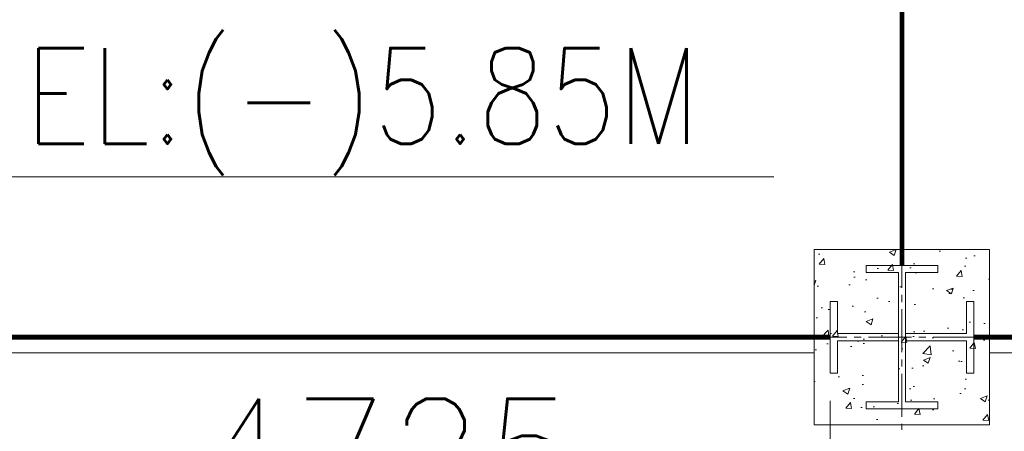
# Model space of a CAD drawing. Header units: inches. Extents: x 0 to 1545919, y 0 to 23143738.
# Tile 80 of 197: x 121498 to 124586, y 147342 to 148633. Entities that reach past the tile are written whole.
import ezdxf

# ---------------------------------------------------------------- set-up
doc = ezdxf.new("R2010")
doc.units = ezdxf.units.IN
doc.header["$LTSCALE"] = 1800
doc.header["$MEASUREMENT"] = 0
for name, pattern in [('CENTER', [2, 1.25, -0.25, 0.25, -0.25]), ('CENTER2', [1.125, 0.75, -0.125, 0.125, -0.125]), ('HIDDEN', [0.375, 0.25, -0.125])]:
    doc.linetypes.add(name, pattern=pattern)
doc.layers.get('Defpoints').update_dxf_attribs({"lineweight": 18})
for name, color, linetype, lineweight in [('CEN', 8, 'CENTER', 18), ('COL', 1, 'Continuous', 18), ('DIM', 4, 'Continuous', 18), ('EQUIP', 8, 'HIDDEN', 9), ('HATCH', 9, 'Continuous', 18), ('STEEL', 231, 'Continuous', 18), ('TEXT', 3, 'Continuous', 18), ('TGRAFT', 7, 'Continuous', 18)]:
    doc.layers.add(name, color=color, linetype=linetype, lineweight=lineweight)
doc.styles.add('ROMANS', font='romans.shx')
doc.linetypes.add('FENCELINE1', pattern='A,0.25,-0.1,[133,ltypeshp.shx,S=0.1,R=0,X=-0.1,Y=0],-0.1,1', length=1.45)
doc.dimstyles.new('USER175', dxfattribs={"dimscale": 175, "dimtxt": 2, "dimasz": 1.75, "dimexe": 0, "dimexo": 0, "dimgap": 0.5, "dimtad": 1, "dimdec": 0, "dimzin": 0, "dimdsep": 46, "dimtxsty": 'ROMANS', "dimcen": 0, "dimclrd": 4, "dimclre": 4, "dimclrt": 4, "dimadec": 0, "dimazin": 0, "dimtfac": 0.09, "dimtdec": 0, "dimtix": 1, "dimtofl": 0, "dimtmove": 0, "dimatfit": 3, "dimfxl": 1, "dimtolj": 1, "dimtzin": 0, "dimarcsym": 0})

# ---------------------------------------------------------------- blocks, each defined once
blk = doc.blocks.new('*D896')
at = {"layer": 'Defpoints', "color": 0, "transparency": 16777216}
for p in [(120290.0025459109, 147006.3979347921), (120290.0025459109, 146794.2042979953), (125015.0025459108, 143767.0470372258)]:
    blk.add_point(p, dxfattribs=at)
at = {"layer": 'DIM', "color": 4, "lineweight": -2, "transparency": 16777216}
for p, q in [((120290.0025459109, 146794.2042979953), (120290.0025459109, 147006.3979347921)), ((124708.7525459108, 147006.3979347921), (120596.2525459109, 147006.3979347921)), ((125015.0025459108, 143767.0470372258), (125015.0025459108, 147006.3979347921))]:
    blk.add_line(p, q, dxfattribs=at)
at = {"layer": 'DIM', "color": 4, "transparency": 16777216}
for points in [[(120596.2525459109, 147057.4396014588), (120596.2525459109, 146955.3562681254), (120290.0025459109, 147006.3979347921)], [(124708.7525459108, 147057.4396014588), (124708.7525459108, 146955.3562681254), (125015.0025459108, 147006.3979347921)]]:
    blk.add_solid(points, dxfattribs=at)
at = {"layer": 'DIM', "color": 4, "transparency": 16777216, "insert": (122652.5025459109, 147268.8979347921), "char_height": 350, "attachment_point": 5, "style": 'ROMANS'}
blk.add_mtext('\\A1;4725', dxfattribs=at)
blk = doc.blocks.new('A$C72CE6A6A')
at = {"layer": 'CEN'}
blk.add_line((9000, -5700), (9000, -7894.583779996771), dxfattribs=at)
blk = doc.blocks.new('A$C3D7F7A9A')
at = {"layer": 'HATCH'}
h = blk.add_hatch(dxfattribs=at)
h.set_pattern_fill('AR-CONC', color=256, scale=30, style=0)
h.set_pattern_definition([(50, (-300, 0), (215.178054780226, -18.82564049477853), [22.5, -247.5]), (355, (-300, 0), (-41.6254000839, 225.6576401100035), [18, -198]), (100.45144446, (-282.0684957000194, -1.568803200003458), (173.5526540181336, 206.8319972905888), [19.12205759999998, -210.3426335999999]), (46.18420000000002, (-300, 60), (320.1723992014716, -49.65578423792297), [33.74999999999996, -371.2499999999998]), (96.63563549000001, (-273.3189764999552, 55.86200789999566), (280.3985837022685, 292.2355802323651), [28.6831026, -315.5141279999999]), (351.1841639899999, (-300, 60), (280.3985835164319, 292.2355800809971), [27, -297.0000003]), (21, (-270, 45), (179.0721156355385, -120.7856671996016), [22.5, -247.5]), (326, (-270, 45), (72.99459957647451, 217.5450135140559), [18, -198]), (71.45144474, (-255.0773237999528, 34.93452780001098), (252.0667130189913, 96.75934584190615), [19.122057, -210.3426336]), (37.50000000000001, (-300, 0), (3.6479565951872, 99.86815614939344), [0, -195.6, 0, -201, 0, -198.75]), (7.499999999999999, (-300, 0), (78.9208612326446, 118.323513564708), [0, -114.6, 0, -191.1, 0, -75.75]), (327.5, (-366.9000000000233, 0), (160.1467308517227, -6.766461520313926), [0, -75, 0, -234, 0, -310.5]), (317.5, (-396.9000000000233, 0), (174.9558508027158, 30.03149469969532), [0, -97.5, 0, -155.4, 0, -220.5])])
h.paths.add_polyline_path([(9499.999999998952, -5225), (8949.999999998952, -5225), (8949.999999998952, -5775), (9499.999999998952, -5775)])
at = {"layer": 'COL'}
for points in [[(8949.999999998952, -5775), (9499.999999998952, -5775), (9499.999999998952, -5225), (8949.999999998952, -5225)], [(9337.499999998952, -5702.5), (9337.499999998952, -5702.5), (9236.249999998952, -5702.5), (9236.249999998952, -5297.5), (9337.499999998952, -5297.5), (9337.499999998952, -5275), (9112.499999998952, -5275), (9112.499999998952, -5297.5), (9213.749999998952, -5297.5), (9213.749999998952, -5702.5), (9112.499999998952, -5702.5), (9112.499999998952, -5725), (9337.499999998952, -5725)]]:
    blk.add_lwpolyline(points, close=True, dxfattribs=at)
for points in [[(9213.749999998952, -5488.75), (9022.499999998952, -5488.75), (9022.499999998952, -5387.5), (8999.999999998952, -5387.5), (8999.999999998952, -5612.5), (9022.499999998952, -5612.5), (9022.499999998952, -5612.5), (9022.499999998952, -5511.25), (9213.749999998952, -5511.25)], [(9236.249999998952, -5511.25), (9427.499999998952, -5511.25), (9427.499999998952, -5612.5), (9449.999999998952, -5612.5), (9449.999999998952, -5387.5), (9427.499999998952, -5387.5), (9427.499999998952, -5488.75), (9236.249999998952, -5488.75)]]:
    blk.add_lwpolyline(points, dxfattribs=at)
at = {"layer": 'STEEL', "linetype": 'FENCELINE1', "ltscale": 0.25}
for p, q in [((5175.237042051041, -5549.5338898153), (8949.999999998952, -5549.5338898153)), ((15563.73086242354, -5549.5338898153), (9499.999999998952, -5549.5338898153))]:
    blk.add_line(p, q, dxfattribs=at)
at = {"layer": 'STEEL', "const_width": 15}
for points in [[(9225.0000000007, -199.9999660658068), (9225.0000000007, -5275)], [(5175.237042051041, -5500), (8999.999999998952, -5500)], [(15579.99999999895, -5500), (9449.999999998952, -5500)]]:
    blk.add_lwpolyline(points, dxfattribs=at)
at = {"layer": 'TGRAFT', "color": 8, "linetype": 'CENTER2', "lineweight": 5, "ltscale": 0.1}
for p, q in [((9224.999999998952, -5209.676342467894), (9224.999999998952, -5790.323657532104)), ((8917.482232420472, -5500), (9532.517767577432, -5500))]:
    blk.add_line(p, q, dxfattribs=at)

msp = doc.modelspace()

# ---------------------------------------------------------------- linework, layer by layer
at = {"layer": 'TEXT', "color": 3, "flags": 128}
msp.add_lwpolyline([(123863.1414280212, 148139.6281345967), (121203.8943109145, 148139.6281345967)], dxfattribs=at)

# ---------------------------------------------------------------- block references
at = {"layer": 'EQUIP'}
msp.add_blockref('A$C72CE6A6A', (115040.0025459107, 153137.0470372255), dxfattribs=at)
at = {"layer": 'STEEL'}
msp.add_blockref('A$C3D7F7A9A', (115040.0025459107, 153137.0470372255), dxfattribs=at)

# ---------------------------------------------------------------- texts
at = {"layer": 'TEXT', "color": 3, "style": 'ROMANS', "width": 0.85}
msp.add_text('EL:(-)5.85M', height=300, dxfattribs=at).set_placement((121512.8849069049, 148244.0126750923))

# ---------------------------------------------------------------- dimensions: what is measured, and where the dimension line sits
at = {"layer": 'DIM'}
dim = msp.add_linear_dim(base=(120290.0025459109, 147006.3979347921), p1=(125015.0025459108, 143767.0470372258), p2=(120290.0025459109, 146794.2042979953), dimstyle='USER175', dxfattribs=at)
dim.commit()
dim.dimension.update_dxf_attribs({"geometry": '*D896', "text_midpoint": (122652.5025459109, 147268.8979347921)})

doc.saveas('drawing.dxf')
